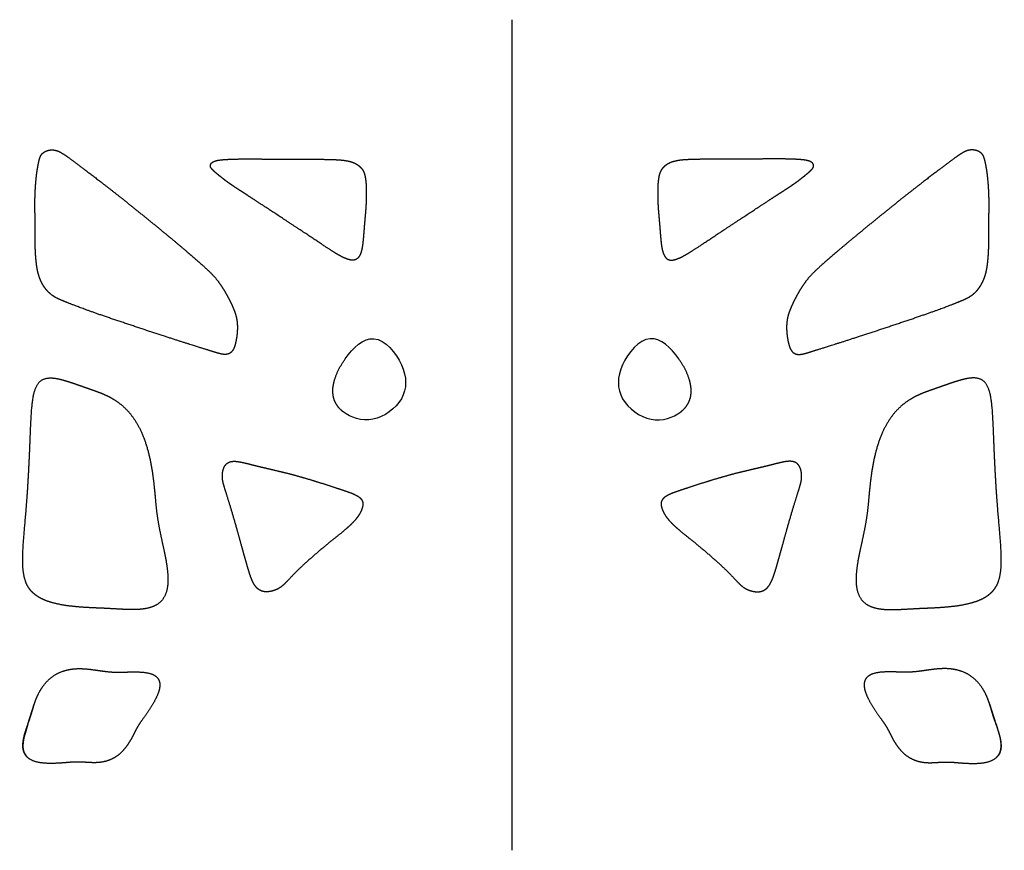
# Model space of a CAD drawing. Header units: millimetres. Extents: x -5126 to 5126, y -4000 to 4655.
import ezdxf

# ---------------------------------------------------------------- set-up
doc = ezdxf.new("R2010")
doc.units = ezdxf.units.MM
doc.layers.get('0').update_dxf_attribs({"linetype": 'CONTINUOUS'})

msp = doc.modelspace()

# ---------------------------------------------------------------- linework, layer by layer
msp.add_line((0, -4000), (0, 4655))
for points, degree in [([(-4964, 2475), (-4964, 2464), (-4964, 2445), (-4964, 2417), (-4964, 2383), (-4965, 2343), (-4965, 2303), (-4963, 2260), (-4961, 2215), (-4958, 2170), (-4953, 2125), (-4948, 2081), (-4941, 2041), (-4931, 2002), (-4919, 1964), (-4903, 1925), (-4882, 1886), (-4857, 1849), (-4827, 1815), (-4792, 1785), (-4756, 1762), (-4721, 1744), (-4689, 1731), (-4663, 1720), (-4638, 1710), (-4608, 1698), (-4565, 1681), (-4503, 1657), (-4417, 1626), (-4308, 1587), (-4180, 1543), (-4037, 1495), (-3887, 1445), (-3735, 1394), (-3590, 1347), (-3457, 1304), (-3343, 1268), (-3252, 1239), (-3183, 1218), (-3135, 1203), (-3101, 1192), (-3073, 1183), (-3045, 1175), (-3013, 1168), (-2979, 1165), (-2947, 1172), (-2921, 1189), (-2900, 1218), (-2885, 1256), (-2875, 1299), (-2867, 1344), (-2861, 1390), (-2859, 1434), (-2859, 1476), (-2863, 1517), (-2870, 1557), (-2882, 1598), (-2898, 1641), (-2918, 1687), (-2941, 1734), (-2966, 1781), (-2991, 1826), (-3017, 1868), (-3043, 1908), (-3072, 1945), (-3104, 1983), (-3143, 2023), (-3190, 2068), (-3248, 2120), (-3316, 2179), (-3394, 2246), (-3481, 2320), (-3577, 2399), (-3678, 2483), (-3782, 2568), (-3889, 2654), (-3993, 2739), (-4095, 2820), (-4191, 2895), (-4280, 2964), (-4361, 3026), (-4433, 3081), (-4496, 3129), (-4552, 3170), (-4600, 3206), (-4642, 3236), (-4679, 3261), (-4713, 3281), (-4747, 3294), (-4780, 3300), (-4814, 3298), (-4846, 3290), (-4873, 3276), (-4894, 3259), (-4909, 3237), (-4919, 3209), (-4928, 3174), (-4936, 3131), (-4945, 3080), (-4953, 3021), (-4959, 2954), (-4964, 2882), (-4967, 2807), (-4968, 2732), (-4967, 2658), (-4966, 2590), (-4965, 2540), (-4965, 2506), (-4964, 2485), (-4964, 2475)], 5), ([(4964, 2475), (4964, 2464), (4964, 2445), (4964, 2417), (4964, 2383), (4965, 2343), (4965, 2303), (4963, 2260), (4961, 2215), (4958, 2170), (4953, 2125), (4948, 2081), (4941, 2041), (4931, 2002), (4919, 1964), (4903, 1925), (4882, 1886), (4857, 1849), (4827, 1815), (4792, 1785), (4756, 1762), (4721, 1744), (4689, 1731), (4663, 1720), (4638, 1710), (4608, 1698), (4565, 1681), (4503, 1657), (4417, 1626), (4308, 1587), (4180, 1543), (4037, 1495), (3887, 1445), (3735, 1394), (3590, 1347), (3457, 1304), (3343, 1268), (3252, 1239), (3183, 1218), (3135, 1203), (3101, 1192), (3073, 1183), (3045, 1175), (3013, 1168), (2979, 1165), (2947, 1172), (2921, 1189), (2900, 1218), (2885, 1256), (2875, 1299), (2867, 1344), (2861, 1390), (2859, 1434), (2859, 1476), (2863, 1517), (2870, 1557), (2882, 1598), (2898, 1641), (2918, 1687), (2941, 1734), (2966, 1781), (2991, 1826), (3017, 1868), (3043, 1908), (3072, 1945), (3104, 1983), (3143, 2023), (3190, 2068), (3248, 2120), (3316, 2179), (3394, 2246), (3481, 2320), (3577, 2399), (3678, 2483), (3782, 2568), (3889, 2654), (3993, 2739), (4095, 2820), (4191, 2895), (4280, 2964), (4361, 3026), (4433, 3081), (4496, 3129), (4552, 3170), (4600, 3206), (4642, 3236), (4679, 3261), (4713, 3281), (4747, 3294), (4780, 3300), (4814, 3298), (4846, 3290), (4873, 3276), (4894, 3259), (4909, 3237), (4919, 3209), (4928, 3174), (4936, 3131), (4945, 3080), (4953, 3021), (4959, 2954), (4964, 2882), (4967, 2807), (4968, 2732), (4967, 2658), (4966, 2590), (4965, 2540), (4965, 2506), (4964, 2485), (4964, 2475)], 5), ([(-2791, 2849), (-2780, 2842), (-2758, 2827), (-2721, 2803), (-2666, 2768), (-2589, 2717), (-2505, 2662), (-2417, 2604), (-2328, 2545), (-2240, 2487), (-2158, 2433), (-2082, 2383), (-2016, 2339), (-1961, 2302), (-1917, 2273), (-1882, 2250), (-1854, 2233), (-1830, 2218), (-1806, 2204), (-1781, 2190), (-1753, 2176), (-1723, 2163), (-1693, 2153), (-1664, 2148), (-1638, 2150), (-1616, 2160), (-1597, 2177), (-1583, 2202), (-1571, 2231), (-1563, 2263), (-1557, 2295), (-1553, 2328), (-1550, 2360), (-1547, 2393), (-1544, 2428), (-1541, 2466), (-1538, 2508), (-1534, 2552), (-1530, 2599), (-1526, 2646), (-1522, 2691), (-1520, 2733), (-1518, 2772), (-1517, 2807), (-1517, 2839), (-1517, 2871), (-1518, 2902), (-1519, 2934), (-1521, 2965), (-1525, 2996), (-1530, 3026), (-1537, 3053), (-1547, 3077), (-1560, 3099), (-1576, 3118), (-1595, 3134), (-1616, 3149), (-1638, 3161), (-1663, 3171), (-1690, 3179), (-1721, 3186), (-1755, 3191), (-1795, 3195), (-1840, 3197), (-1892, 3199), (-1950, 3200), (-2014, 3201), (-2083, 3201), (-2157, 3201), (-2236, 3201), (-2317, 3201), (-2400, 3202), (-2482, 3202), (-2563, 3203), (-2640, 3204), (-2711, 3204), (-2777, 3204), (-2835, 3204), (-2886, 3203), (-2929, 3201), (-2965, 3200), (-2995, 3198), (-3022, 3195), (-3047, 3193), (-3070, 3189), (-3093, 3183), (-3114, 3174), (-3130, 3162), (-3141, 3146), (-3142, 3129), (-3135, 3110), (-3119, 3091), (-3097, 3070), (-3072, 3049), (-3045, 3027), (-3018, 3006), (-2993, 2986), (-2968, 2967), (-2942, 2949), (-2914, 2929), (-2882, 2908), (-2850, 2887), (-2822, 2869), (-2802, 2856), (-2791, 2849)], 5), ([(2791, 2849), (2780, 2842), (2758, 2827), (2721, 2803), (2666, 2768), (2589, 2717), (2505, 2662), (2417, 2604), (2328, 2545), (2240, 2487), (2158, 2433), (2082, 2383), (2016, 2339), (1961, 2302), (1917, 2273), (1882, 2250), (1854, 2233), (1830, 2218), (1806, 2204), (1781, 2190), (1753, 2176), (1723, 2163), (1693, 2153), (1664, 2148), (1638, 2150), (1616, 2160), (1597, 2177), (1583, 2202), (1571, 2231), (1563, 2263), (1557, 2295), (1553, 2328), (1550, 2360), (1547, 2393), (1544, 2428), (1541, 2466), (1538, 2508), (1534, 2552), (1530, 2599), (1526, 2646), (1522, 2691), (1520, 2733), (1518, 2772), (1517, 2807), (1517, 2839), (1517, 2871), (1518, 2902), (1519, 2934), (1521, 2965), (1525, 2996), (1530, 3026), (1537, 3053), (1547, 3077), (1560, 3099), (1576, 3118), (1595, 3134), (1616, 3149), (1638, 3161), (1663, 3171), (1690, 3179), (1721, 3186), (1755, 3191), (1795, 3195), (1840, 3197), (1892, 3199), (1950, 3200), (2014, 3201), (2083, 3201), (2157, 3201), (2236, 3201), (2317, 3201), (2400, 3202), (2482, 3202), (2563, 3203), (2640, 3204), (2711, 3204), (2777, 3204), (2835, 3204), (2886, 3203), (2929, 3201), (2965, 3200), (2995, 3198), (3022, 3195), (3047, 3193), (3070, 3189), (3093, 3183), (3114, 3174), (3130, 3162), (3141, 3146), (3142, 3129), (3135, 3110), (3119, 3091), (3097, 3070), (3072, 3049), (3045, 3027), (3018, 3006), (2993, 2986), (2968, 2967), (2942, 2949), (2914, 2929), (2882, 2908), (2850, 2887), (2822, 2869), (2802, 2856), (2791, 2849)], 5), ([(-1736, 1123), (-1658, 1233), (-1549, 1343), (-1437, 1331)], 3), ([(1736, 1123), (1658, 1233), (1549, 1343), (1437, 1331)], 3), ([(-4963, -1338), (-4949, -1349), (-4917, -1370), (-4864, -1397), (-4783, -1424), (-4673, -1447), (-4562, -1461), (-4456, -1469), (-4360, -1474), (-4269, -1477), (-4180, -1482), (-4087, -1487), (-3988, -1493), (-3884, -1493), (-3783, -1480), (-3696, -1448), (-3630, -1391), (-3591, -1306), (-3577, -1199), (-3586, -1077), (-3607, -948), (-3635, -821), (-3662, -702), (-3683, -592), (-3699, -489), (-3710, -387), (-3719, -281), (-3730, -167), (-3746, -43), (-3769, 86), (-3803, 217), (-3848, 342), (-3905, 456), (-3973, 553), (-4048, 631), (-4128, 690), (-4208, 735), (-4285, 768), (-4357, 794), (-4428, 818), (-4500, 844), (-4578, 871), (-4661, 898), (-4744, 920), (-4822, 927), (-4888, 913), (-4937, 872), (-4971, 802), (-4992, 702), (-5004, 575), (-5012, 424), (-5018, 255), (-5025, 72), (-5035, -117), (-5047, -307), (-5062, -493), (-5077, -668), (-5091, -828), (-5098, -970), (-5093, -1092), (-5073, -1195), (-5040, -1261), (-5006, -1302), (-4978, -1326), (-4963, -1338)], 5), ([(4963, -1338), (4949, -1349), (4917, -1370), (4864, -1397), (4783, -1424), (4673, -1447), (4562, -1461), (4456, -1469), (4360, -1474), (4269, -1477), (4180, -1482), (4087, -1487), (3988, -1493), (3884, -1493), (3783, -1480), (3696, -1448), (3630, -1391), (3591, -1306), (3577, -1199), (3586, -1077), (3607, -948), (3635, -821), (3662, -702), (3683, -592), (3699, -489), (3710, -387), (3719, -281), (3730, -167), (3746, -43), (3769, 86), (3803, 217), (3848, 342), (3905, 456), (3973, 553), (4048, 631), (4128, 690), (4208, 735), (4285, 768), (4357, 794), (4428, 818), (4500, 844), (4578, 871), (4661, 898), (4744, 920), (4822, 927), (4888, 913), (4937, 872), (4971, 802), (4992, 702), (5004, 575), (5012, 424), (5018, 255), (5025, 72), (5035, -117), (5047, -307), (5062, -493), (5077, -668), (5091, -828), (5098, -970), (5093, -1092), (5073, -1195), (5040, -1261), (5006, -1302), (4978, -1326), (4963, -1338)], 5), ([(-2792, -911), (-2788, -926), (-2780, -955), (-2768, -997), (-2754, -1046), (-2738, -1099), (-2723, -1145), (-2707, -1188), (-2688, -1226), (-2665, -1260), (-2636, -1286), (-2601, -1303), (-2559, -1309), (-2514, -1304), (-2471, -1292), (-2433, -1275), (-2401, -1254), (-2372, -1229), (-2343, -1198), (-2307, -1160), (-2263, -1113), (-2208, -1059), (-2144, -1000), (-2073, -937), (-1999, -873), (-1926, -812), (-1856, -756), (-1794, -706), (-1740, -662), (-1695, -623), (-1658, -587), (-1626, -552), (-1598, -515), (-1575, -476), (-1559, -436), (-1550, -398), (-1553, -365), (-1569, -337), (-1596, -314), (-1634, -293), (-1681, -274), (-1735, -255), (-1795, -235), (-1859, -214), (-1926, -192), (-1995, -170), (-2065, -148), (-2135, -127), (-2205, -107), (-2273, -88), (-2341, -70), (-2407, -54), (-2471, -39), (-2533, -24), (-2594, -10), (-2654, 4), (-2712, 19), (-2769, 34), (-2823, 46), (-2873, 55), (-2917, 55), (-2955, 44), (-2983, 21), (-3002, -13), (-3013, -52), (-3017, -92), (-3016, -130), (-3009, -167), (-2998, -207), (-2983, -255), (-2964, -314), (-2942, -385), (-2917, -467), (-2891, -557), (-2864, -651), (-2838, -744), (-2819, -815), (-2805, -865), (-2796, -896), (-2792, -911)], 5), ([(2792, -911), (2788, -926), (2780, -955), (2768, -997), (2754, -1046), (2738, -1099), (2723, -1145), (2707, -1188), (2688, -1226), (2665, -1260), (2636, -1286), (2601, -1303), (2559, -1309), (2514, -1304), (2471, -1292), (2433, -1275), (2401, -1254), (2372, -1229), (2343, -1198), (2307, -1160), (2263, -1113), (2208, -1059), (2144, -1000), (2073, -937), (1999, -873), (1926, -812), (1856, -756), (1794, -706), (1740, -662), (1695, -623), (1658, -587), (1626, -552), (1598, -515), (1575, -476), (1559, -436), (1550, -398), (1553, -365), (1569, -337), (1596, -314), (1634, -293), (1681, -274), (1735, -255), (1795, -235), (1859, -214), (1926, -192), (1995, -170), (2065, -148), (2135, -127), (2205, -107), (2273, -88), (2341, -70), (2407, -54), (2471, -39), (2533, -24), (2594, -10), (2654, 4), (2712, 19), (2769, 34), (2823, 46), (2873, 55), (2917, 55), (2955, 44), (2983, 21), (3002, -13), (3013, -52), (3017, -92), (3016, -130), (3009, -167), (2998, -207), (2983, -255), (2964, -314), (2942, -385), (2917, -467), (2891, -557), (2864, -651), (2838, -744), (2819, -815), (2805, -865), (2796, -896), (2792, -911)], 5), ([(-4974, -2477), (-4978, -2488), (-4984, -2509), (-4992, -2538), (-5003, -2575), (-5018, -2622), (-5037, -2675), (-5059, -2738), (-5081, -2807), (-5095, -2879), (-5095, -2947), (-5075, -3006), (-5031, -3050), (-4967, -3079), (-4888, -3093), (-4803, -3096), (-4720, -3093), (-4645, -3087), (-4582, -3081), (-4529, -3079), (-4481, -3080), (-4432, -3084), (-4379, -3087), (-4321, -3088), (-4257, -3081), (-4193, -3063), (-4131, -3033), (-4075, -2990), (-4028, -2938), (-3989, -2883), (-3959, -2830), (-3936, -2783), (-3916, -2743), (-3895, -2705), (-3867, -2664), (-3831, -2613), (-3787, -2551), (-3740, -2479), (-3698, -2403), (-3669, -2328), (-3661, -2261), (-3678, -2208), (-3720, -2172), (-3782, -2150), (-3857, -2141), (-3935, -2140), (-4010, -2142), (-4079, -2144), (-4143, -2144), (-4203, -2140), (-4264, -2132), (-4330, -2122), (-4402, -2112), (-4479, -2105), (-4560, -2106), (-4640, -2119), (-4716, -2145), (-4785, -2185), (-4844, -2237), (-4892, -2298), (-4929, -2361), (-4951, -2411), (-4963, -2445), (-4971, -2467), (-4974, -2477)], 5), ([(4974, -2477), (4978, -2488), (4984, -2509), (4992, -2538), (5003, -2575), (5018, -2622), (5037, -2675), (5059, -2738), (5081, -2807), (5095, -2879), (5095, -2947), (5075, -3006), (5031, -3050), (4967, -3079), (4888, -3093), (4803, -3096), (4720, -3093), (4645, -3087), (4582, -3081), (4529, -3079), (4481, -3080), (4432, -3084), (4379, -3087), (4321, -3088), (4257, -3081), (4193, -3063), (4131, -3033), (4075, -2990), (4028, -2938), (3989, -2883), (3959, -2830), (3936, -2783), (3916, -2743), (3895, -2705), (3867, -2664), (3831, -2613), (3787, -2551), (3740, -2479), (3698, -2403), (3669, -2328), (3661, -2261), (3678, -2208), (3720, -2172), (3782, -2150), (3857, -2141), (3935, -2140), (4010, -2142), (4079, -2144), (4143, -2144), (4203, -2140), (4264, -2132), (4330, -2122), (4402, -2112), (4479, -2105), (4560, -2106), (4640, -2119), (4716, -2145), (4785, -2185), (4844, -2237), (4892, -2298), (4929, -2361), (4951, -2411), (4963, -2445), (4971, -2467), (4974, -2477)], 5), ([(-5040, -2685), (-5040, -2685), (-4974, -2477), (-4974, -2477)], 3), ([(5040, -2685), (5040, -2685), (4974, -2477), (4974, -2477)], 3), ([(-5040, -2685), (-5083, -2815), (-5126, -2945), (-5062, -3012)], 3), ([(5040, -2685), (5083, -2815), (5126, -2945), (5062, -3012)], 3)]:
    msp.add_open_spline(points, degree=degree)
for points, knots in [([(-1437, 1331), (-1437, 1331), (-1324, 1319), (-1208, 1187), (-1151, 1060)], [0.125, 0.125, 0.125, 0.125, 0.125, 0.25, 0.25, 0.25, 0.25]), ([(1437, 1331), (1437, 1331), (1324, 1319), (1208, 1187), (1151, 1060)], [0.125, 0.125, 0.125, 0.125, 0.125, 0.25, 0.25, 0.25, 0.25]), ([(-1865, 803), (-1865, 803), (-1865, 803), (-1865, 803), (-1865, 803), (-1865, 803), (-1865, 803), (-1865, 803), (-1865, 803), (-1865, 803), (-1865, 803), (-1865, 803), (-1865, 803), (-1865, 803), (-1865, 803), (-1865, 803), (-1865, 803), (-1865, 803), (-1865, 803), (-1865, 804), (-1865, 804), (-1865, 804), (-1865, 804), (-1865, 804), (-1865, 804), (-1865, 804), (-1865, 804), (-1865, 804), (-1865, 804), (-1865, 804), (-1865, 804), (-1865, 804), (-1865, 805), (-1865, 805), (-1865, 805), (-1865, 805), (-1865, 805), (-1865, 805), (-1865, 806), (-1865, 806), (-1865, 806), (-1865, 807), (-1865, 807), (-1865, 808), (-1865, 808), (-1865, 809), (-1865, 809), (-1865, 810), (-1865, 811), (-1865, 812), (-1864, 812), (-1864, 813), (-1864, 814), (-1864, 815), (-1864, 817), (-1864, 818), (-1864, 820), (-1864, 822), (-1863, 823), (-1863, 825), (-1863, 828), (-1863, 831), (-1862, 834), (-1862, 837), (-1861, 840), (-1861, 843), (-1860, 846), (-1860, 849), (-1859, 854), (-1858, 859), (-1857, 865), (-1855, 872), (-1854, 878), (-1852, 885), (-1850, 891), (-1849, 898), (-1846, 906), (-1843, 917), (-1838, 931), (-1833, 944), (-1828, 957), (-1822, 971), (-1816, 985), (-1810, 998), (-1803, 1012), (-1796, 1026), (-1788, 1040), (-1780, 1053), (-1772, 1067), (-1764, 1081), (-1755, 1095), (-1746, 1109), (-1739, 1118), (-1736, 1123)], [0, 0, 0, 0, 0.000036, 0.000073, 0.000146, 0.000293, 0.000439, 0.000586, 0.000879, 0.001172, 0.001759, 0.002345, 0.002931, 0.003518, 0.00469, 0.005863, 0.007036, 0.009382, 0.011727, 0.014073, 0.016419, 0.018765, 0.023457, 0.028149, 0.032842, 0.037534, 0.046921, 0.056309, 0.065698, 0.075088, 0.08448, 0.093872, 0.112661, 0.131455, 0.150253, 0.169056, 0.187864, 0.206676, 0.225494, 0.263143, 0.300811, 0.338498, 0.376205, 0.41393, 0.451675, 0.527223, 0.602847, 0.678549, 0.754328, 0.830184, 0.906118, 0.982129, 1.058219, 1.210632, 1.363359, 1.516399, 1.669755, 1.823428, 1.977418, 2.131726, 2.4413, 2.752159, 3.064309, 3.377757, 3.692509, 4.008572, 4.325949, 4.644648, 4.964672, 5.608711, 6.258102, 6.912873, 7.573047, 8.238642, 8.909672, 9.586148, 10.268076, 11.648266, 13.050249, 14.473953, 15.919257, 17.386, 18.873981, 20.382968, 21.912693, 23.462864, 25.033162, 26.623245, 28.232752, 29.861304, 31.508505, 33.173947, 34.857207, 34.857207, 34.857207, 34.857207]), ([(-1151, 1060), (-1151, 1060), (-1093, 932), (-1093, 810), (-1152, 706)], [0.25, 0.25, 0.25, 0.25, 0.25, 0.375, 0.375, 0.375, 0.375]), ([(1151, 1060), (1151, 1060), (1093, 932), (1093, 810), (1152, 706)], [0.25, 0.25, 0.25, 0.25, 0.25, 0.375, 0.375, 0.375, 0.375]), ([(1865, 803), (1865, 803), (1865, 803), (1865, 803), (1865, 803), (1865, 803), (1865, 803), (1865, 803), (1865, 803), (1865, 803), (1865, 803), (1865, 803), (1865, 803), (1865, 803), (1865, 803), (1865, 803), (1865, 803), (1865, 803), (1865, 803), (1865, 804), (1865, 804), (1865, 804), (1865, 804), (1865, 804), (1865, 804), (1865, 804), (1865, 804), (1865, 804), (1865, 804), (1865, 804), (1865, 804), (1865, 804), (1865, 805), (1865, 805), (1865, 805), (1865, 805), (1865, 805), (1865, 805), (1865, 806), (1865, 806), (1865, 806), (1865, 807), (1865, 807), (1865, 808), (1865, 808), (1865, 809), (1865, 809), (1865, 810), (1865, 811), (1865, 812), (1864, 812), (1864, 813), (1864, 814), (1864, 815), (1864, 817), (1864, 818), (1864, 820), (1864, 822), (1863, 823), (1863, 825), (1863, 828), (1863, 831), (1862, 834), (1862, 837), (1861, 840), (1861, 843), (1860, 846), (1860, 849), (1859, 854), (1858, 859), (1857, 865), (1855, 872), (1854, 878), (1852, 885), (1850, 891), (1849, 898), (1846, 906), (1843, 917), (1838, 931), (1833, 944), (1828, 957), (1822, 971), (1816, 985), (1810, 998), (1803, 1012), (1796, 1026), (1788, 1040), (1780, 1053), (1772, 1067), (1764, 1081), (1755, 1095), (1746, 1109), (1739, 1118), (1736, 1123)], [0, 0, 0, 0, 0.000036, 0.000073, 0.000146, 0.000293, 0.000439, 0.000586, 0.000879, 0.001172, 0.001759, 0.002345, 0.002931, 0.003518, 0.00469, 0.005863, 0.007036, 0.009382, 0.011727, 0.014073, 0.016419, 0.018765, 0.023457, 0.028149, 0.032842, 0.037534, 0.046921, 0.056309, 0.065698, 0.075088, 0.08448, 0.093872, 0.112661, 0.131455, 0.150253, 0.169056, 0.187864, 0.206676, 0.225494, 0.263143, 0.300811, 0.338498, 0.376205, 0.41393, 0.451675, 0.527223, 0.602847, 0.678549, 0.754328, 0.830184, 0.906118, 0.982129, 1.058219, 1.210632, 1.363359, 1.516399, 1.669755, 1.823428, 1.977418, 2.131726, 2.4413, 2.752159, 3.064309, 3.377757, 3.692509, 4.008572, 4.325949, 4.644648, 4.964672, 5.608711, 6.258102, 6.912873, 7.573047, 8.238642, 8.909672, 9.586148, 10.268076, 11.648266, 13.050249, 14.473953, 15.919257, 17.386, 18.873981, 20.382968, 21.912693, 23.462864, 25.033162, 26.623245, 28.232752, 29.861304, 31.508505, 33.173947, 34.857207, 34.857207, 34.857207, 34.857207]), ([(-1758, 569), (-1758, 569), (-1758, 569), (-1758, 569), (-1758, 569), (-1758, 569), (-1758, 569), (-1758, 569), (-1758, 569), (-1758, 569), (-1758, 569), (-1758, 569), (-1758, 569), (-1758, 569), (-1758, 569), (-1758, 569), (-1758, 569), (-1758, 569), (-1758, 569), (-1758, 569), (-1758, 569), (-1758, 569), (-1758, 569), (-1758, 569), (-1758, 569), (-1758, 569), (-1758, 569), (-1758, 569), (-1758, 569), (-1758, 569), (-1758, 569), (-1758, 569), (-1758, 569), (-1758, 569), (-1758, 569), (-1759, 569), (-1759, 569), (-1759, 570), (-1759, 570), (-1759, 570), (-1759, 570), (-1760, 570), (-1760, 570), (-1760, 571), (-1760, 571), (-1761, 571), (-1761, 571), (-1762, 572), (-1762, 572), (-1763, 573), (-1763, 573), (-1764, 574), (-1765, 574), (-1765, 575), (-1766, 575), (-1767, 576), (-1768, 577), (-1769, 578), (-1770, 579), (-1771, 580), (-1772, 581), (-1774, 582), (-1776, 584), (-1778, 586), (-1780, 588), (-1782, 590), (-1784, 592), (-1786, 594), (-1788, 596), (-1790, 598), (-1793, 601), (-1796, 604), (-1800, 608), (-1804, 613), (-1807, 617), (-1811, 621), (-1814, 626), (-1817, 630), (-1820, 635), (-1823, 639), (-1826, 644), (-1829, 648), (-1832, 653), (-1834, 658), (-1837, 663), (-1839, 667), (-1842, 672), (-1844, 677), (-1846, 682), (-1848, 687), (-1850, 692), (-1852, 697), (-1853, 703), (-1855, 708), (-1856, 713), (-1858, 718), (-1859, 724), (-1860, 729), (-1861, 736), (-1863, 746), (-1864, 757), (-1865, 768), (-1865, 780), (-1866, 792), (-1865, 799), (-1865, 803)], [0, 0, 0, 0, 0.000036, 0.000073, 0.000147, 0.000294, 0.000441, 0.000589, 0.000884, 0.001179, 0.001768, 0.002358, 0.002947, 0.003537, 0.004716, 0.005895, 0.007075, 0.008254, 0.009433, 0.011791, 0.014149, 0.016507, 0.018865, 0.023581, 0.028297, 0.033012, 0.037727, 0.042441, 0.047156, 0.056583, 0.06601, 0.075435, 0.084859, 0.094282, 0.113124, 0.131962, 0.150794, 0.169622, 0.188445, 0.207263, 0.226076, 0.263688, 0.301282, 0.338856, 0.376411, 0.413948, 0.451465, 0.526443, 0.601346, 0.676175, 0.750928, 0.825608, 0.900214, 0.974746, 1.049205, 1.197905, 1.346316, 1.494441, 1.642282, 1.789843, 1.937125, 2.084133, 2.377332, 2.669463, 2.960548, 3.250611, 3.539673, 3.827758, 4.11489, 4.401092, 4.686387, 5.254349, 5.818977, 6.380471, 6.939032, 7.494865, 8.048179, 8.599185, 9.148096, 9.695129, 10.240503, 10.784439, 11.327158, 11.868885, 12.409846, 12.950265, 13.490372, 14.030392, 14.570555, 15.111086, 15.652215, 16.194166, 16.737165, 17.281438, 17.827206, 18.37469, 18.924111, 19.475683, 20.029623, 21.14539, 22.273128, 23.414445, 24.570894, 25.74397, 26.935104, 26.935104, 26.935104, 26.935104]), ([(1758, 569), (1758, 569), (1758, 569), (1758, 569), (1758, 569), (1758, 569), (1758, 569), (1758, 569), (1758, 569), (1758, 569), (1758, 569), (1758, 569), (1758, 569), (1758, 569), (1758, 569), (1758, 569), (1758, 569), (1758, 569), (1758, 569), (1758, 569), (1758, 569), (1758, 569), (1758, 569), (1758, 569), (1758, 569), (1758, 569), (1758, 569), (1758, 569), (1758, 569), (1758, 569), (1758, 569), (1758, 569), (1758, 569), (1758, 569), (1758, 569), (1759, 569), (1759, 569), (1759, 570), (1759, 570), (1759, 570), (1759, 570), (1760, 570), (1760, 570), (1760, 571), (1760, 571), (1761, 571), (1761, 571), (1762, 572), (1762, 572), (1763, 573), (1763, 573), (1764, 574), (1765, 574), (1765, 575), (1766, 575), (1767, 576), (1768, 577), (1769, 578), (1770, 579), (1771, 580), (1772, 581), (1774, 582), (1776, 584), (1778, 586), (1780, 588), (1782, 590), (1784, 592), (1786, 594), (1788, 596), (1790, 598), (1793, 601), (1796, 604), (1800, 608), (1804, 613), (1807, 617), (1811, 621), (1814, 626), (1817, 630), (1820, 635), (1823, 639), (1826, 644), (1829, 648), (1832, 653), (1834, 658), (1837, 663), (1839, 667), (1842, 672), (1844, 677), (1846, 682), (1848, 687), (1850, 692), (1852, 697), (1853, 703), (1855, 708), (1856, 713), (1858, 718), (1859, 724), (1860, 729), (1861, 736), (1863, 746), (1864, 757), (1865, 768), (1865, 780), (1866, 792), (1865, 799), (1865, 803)], [0, 0, 0, 0, 0.000036, 0.000073, 0.000147, 0.000294, 0.000441, 0.000589, 0.000884, 0.001179, 0.001768, 0.002358, 0.002947, 0.003537, 0.004716, 0.005895, 0.007075, 0.008254, 0.009433, 0.011791, 0.014149, 0.016507, 0.018865, 0.023581, 0.028297, 0.033012, 0.037727, 0.042441, 0.047156, 0.056583, 0.06601, 0.075435, 0.084859, 0.094282, 0.113124, 0.131962, 0.150794, 0.169622, 0.188445, 0.207263, 0.226076, 0.263688, 0.301282, 0.338856, 0.376411, 0.413948, 0.451465, 0.526443, 0.601346, 0.676175, 0.750928, 0.825608, 0.900214, 0.974746, 1.049205, 1.197905, 1.346316, 1.494441, 1.642282, 1.789843, 1.937125, 2.084133, 2.377332, 2.669463, 2.960548, 3.250611, 3.539673, 3.827758, 4.11489, 4.401092, 4.686387, 5.254349, 5.818977, 6.380471, 6.939032, 7.494865, 8.048179, 8.599185, 9.148096, 9.695129, 10.240503, 10.784439, 11.327158, 11.868885, 12.409846, 12.950265, 13.490372, 14.030392, 14.570555, 15.111086, 15.652215, 16.194166, 16.737165, 17.281438, 17.827206, 18.37469, 18.924111, 19.475683, 20.029623, 21.14539, 22.273128, 23.414445, 24.570894, 25.74397, 26.935104, 26.935104, 26.935104, 26.935104]), ([(-1152, 706), (-1152, 706), (-1212, 602), (-1331, 516), (-1448, 492)], [0.375, 0.375, 0.375, 0.375, 0.375, 0.5, 0.5, 0.5, 0.5]), ([(1152, 706), (1152, 706), (1212, 602), (1331, 516), (1448, 492)], [0.375, 0.375, 0.375, 0.375, 0.375, 0.5, 0.5, 0.5, 0.5]), ([(-1448, 492), (-1448, 492), (-1566, 469), (-1681, 509), (-1758, 569)], [0.5, 0.5, 0.5, 0.5, 0.5, 0.625, 0.625, 0.625, 0.625]), ([(1448, 492), (1448, 492), (1566, 469), (1681, 509), (1758, 569)], [0.5, 0.5, 0.5, 0.5, 0.5, 0.625, 0.625, 0.625, 0.625])]:
    msp.add_open_spline(points, degree=3, knots=knots)

doc.saveas('drawing.dxf')
